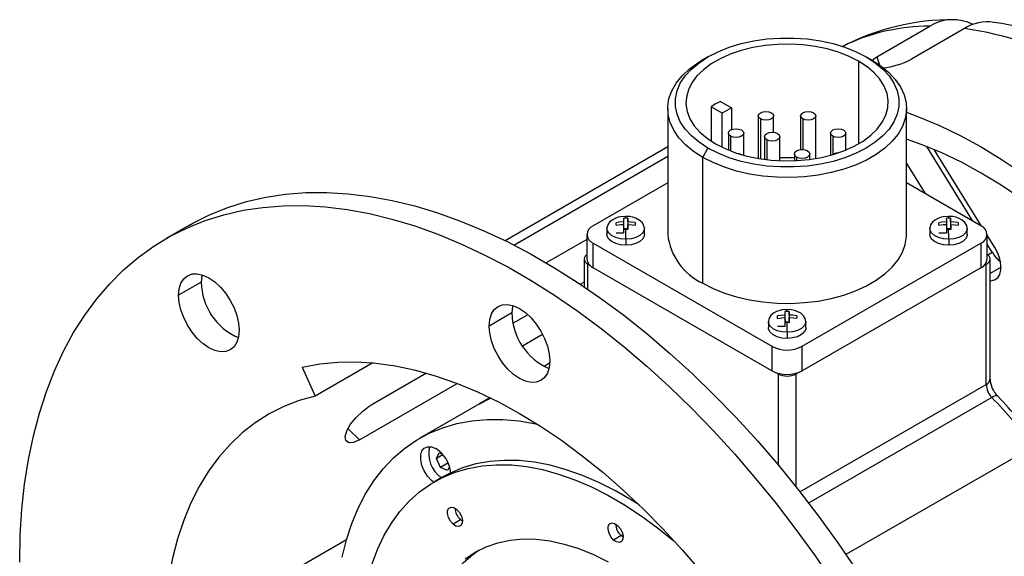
# Model space of a CAD drawing. Header units: inches. Extents: x 0 to 44, y 0 to 34.
# Tile 8 of 10: x 28.5 to 33.1, y 25.8 to 28.3. Entities that reach past the tile are written whole.
import ezdxf

# ---------------------------------------------------------------- set-up
doc = ezdxf.new("R2010")
doc.units = ezdxf.units.IN
doc.header["$LTSCALE"] = 4
doc.header["$MEASUREMENT"] = 0

msp = doc.modelspace()

# ---------------------------------------------------------------- linework, layer by layer
for p, q in [((32.488683, 28.150897), (32.736171, 28.293769)), ((32.897664, 28.28357), (32.650177, 28.140698)), ((31.700031, 28.150979), (31.675279, 28.136685)), ((32.439018, 28.151014), (32.463767, 28.136722)), ((32.488683, 28.150897), (32.500541, 28.113297)), ((32.403663, 28.130604), (32.403663, 27.744851)), ((31.512055, 27.909148), (31.512055, 27.321239)), ((31.714246, 27.917481), (31.714246, 27.757921)), ((31.765926, 27.887647), (31.714246, 27.917481)), ((31.758087, 27.94279), (31.809766, 27.912956)), ((31.809766, 27.912956), (31.765926, 27.887647)), ((31.809766, 27.912956), (31.809766, 27.81121)), ((32.627055, 27.321239), (32.627055, 27.909148)), ((31.765926, 27.728732), (31.765926, 27.887647)), ((31.935048, 27.875278), (31.935048, 27.676244)), ((32.006597, 27.79838), (32.006597, 27.875278)), ((32.132512, 27.875278), (32.132512, 27.717774)), ((32.204062, 27.676244), (32.204062, 27.875278)), ((31.945526, 27.860674), (31.945526, 27.674524)), ((32.14299, 27.860674), (32.14299, 27.718049)), ((31.795419, 27.794672), (31.795419, 27.715561)), ((31.805897, 27.780068), (31.805897, 27.711374)), ((31.866969, 27.691302), (31.866969, 27.794672)), ((31.96374, 27.777978), (31.96374, 27.671887)), ((32.03574, 27.665658), (32.03574, 27.777978)), ((32.272141, 27.794672), (32.272141, 27.691302)), ((32.282619, 27.780068), (32.282619, 27.695281)), ((32.343691, 27.715561), (32.343691, 27.794672)), ((31.512055, 27.730406), (30.753032, 27.292232)), ((31.675343, 27.681574), (31.700091, 27.724441)), ((31.974285, 27.763282), (31.974285, 27.670561)), ((32.937526, 27.383491), (32.721831, 27.73228)), ((30.79364, 27.27186), (31.512055, 27.686592)), ((31.675343, 27.093665), (31.675343, 27.681574)), ((31.856491, 27.695281), (31.859306, 27.693451)), ((32.103369, 27.697372), (32.103369, 27.665658)), ((32.113913, 27.682676), (32.113913, 27.666163)), ((32.175369, 27.671887), (32.175369, 27.697372)), ((32.97796, 27.360055), (32.756604, 27.717997)), ((32.627055, 27.652792), (32.713681, 27.512714)), ((31.512055, 27.562723), (31.164458, 27.362059)), ((32.974651, 27.362059), (32.627055, 27.562723)), ((29.275944, 27.363262), (29.169878, 27.302032)), ((31.270881, 27.364607), (31.270682, 27.376153)), ((31.315331, 27.396803), (31.305331, 27.396558)), ((31.30568, 27.379707), (31.30568, 27.368149)), ((31.30568, 27.361543), (31.30568, 27.326954)), ((31.32533, 27.396673), (31.315331, 27.396803)), ((31.32533, 27.396673), (31.32533, 27.347273)), ((31.325679, 27.379822), (31.325679, 27.344727)), ((31.325878, 27.368277), (31.325878, 27.344724)), ((31.360677, 27.37667), (31.360876, 27.365125)), ((31.360677, 27.37667), (31.360677, 27.365151)), ((32.778432, 27.364607), (32.778233, 27.376153)), ((32.822882, 27.396803), (32.812883, 27.396558)), ((32.813231, 27.379707), (32.813231, 27.368149)), ((32.813231, 27.361543), (32.813231, 27.326954)), ((32.832882, 27.396673), (32.822882, 27.396803)), ((32.832882, 27.396673), (32.832882, 27.347273)), ((32.83323, 27.379822), (32.83323, 27.344727)), ((32.83343, 27.368277), (32.83343, 27.344724)), ((32.868229, 27.37667), (32.868428, 27.365125)), ((32.868229, 27.37667), (32.868229, 27.365151)), ((31.135169, 27.321239), (31.135169, 27.206923)), ((31.228279, 27.349818), (31.228279, 27.321239)), ((31.30568, 27.326954), (31.270682, 27.326753)), ((31.32533, 27.347273), (31.30568, 27.34716)), ((31.316227, 27.34485), (31.306228, 27.344605)), ((31.326227, 27.34472), (31.316227, 27.34485)), ((31.325374, 27.344731), (31.32533, 27.347273)), ((31.403279, 27.349818), (31.403258, 27.348711)), ((31.403279, 27.321239), (31.403279, 27.349818)), ((32.735831, 27.349818), (32.735831, 27.321239)), ((32.813231, 27.326954), (32.778233, 27.326753)), ((32.832882, 27.347273), (32.813231, 27.34716)), ((32.823779, 27.34485), (32.813779, 27.344605)), ((32.833778, 27.34472), (32.823779, 27.34485)), ((32.832926, 27.344731), (32.832882, 27.347273)), ((32.910831, 27.349818), (32.91081, 27.348711)), ((32.910831, 27.321239), (32.910831, 27.349818)), ((33.003941, 27.206923), (33.003941, 27.321239)), ((33.039334, 27.260812), (33.003941, 27.318043)), ((31.135169, 27.298449), (30.945042, 27.188691)), ((31.164458, 27.280418), (31.998844, 26.798738)), ((31.164458, 27.166103), (31.164458, 27.280418)), ((31.316651, 27.299308), (31.316651, 27.270729)), ((32.140265, 26.798738), (32.974651, 27.280418)), ((32.824202, 27.299308), (32.824202, 27.270729)), ((32.974651, 27.280418), (32.974651, 27.166103)), ((33.027113, 27.238626), (33.003941, 27.276096)), ((33.006323, 27.226624), (33.027113, 27.238626)), ((31.122136, 27.206923), (31.122136, 27.076995)), ((31.139709, 27.182431), (31.150514, 27.176194)), ((31.139709, 27.065059), (31.139709, 27.182431)), ((32.988596, 27.176194), (32.9994, 27.182431)), ((32.9994, 26.620538), (32.9994, 27.182431)), ((33.016974, 26.64503), (33.016974, 27.206923)), ((31.998844, 26.684422), (31.164458, 27.166103)), ((32.974651, 27.166103), (32.140265, 26.684422)), ((33.068579, 27.168061), (33.016974, 27.13827)), ((29.334388, 27.098416), (29.228322, 27.037185)), ((31.122136, 27.098374), (31.105003, 27.088483)), ((30.784388, 26.95491), (30.678322, 26.89368)), ((30.858864, 26.94639), (30.7899, 26.906578)), ((32.069106, 26.961657), (32.059107, 26.961412)), ((32.059456, 26.944562), (32.059456, 26.933004)), ((32.079106, 26.961528), (32.069106, 26.961657)), ((32.079106, 26.961528), (32.079106, 26.912128)), ((32.079455, 26.944677), (32.079455, 26.909581)), ((32.114453, 26.941525), (32.114652, 26.92998)), ((32.114453, 26.941525), (32.114453, 26.930006)), ((31.982055, 26.914672), (31.982055, 26.886093)), ((32.024657, 26.929462), (32.024457, 26.941007)), ((32.059456, 26.926397), (32.059456, 26.891808)), ((32.079106, 26.912128), (32.059456, 26.912014)), ((32.070003, 26.909704), (32.060004, 26.909459)), ((32.080003, 26.909574), (32.070003, 26.909704)), ((32.07915, 26.909585), (32.079106, 26.912128)), ((32.079654, 26.933131), (32.079654, 26.909579)), ((32.157055, 26.914672), (32.157034, 26.913565)), ((32.157055, 26.886093), (32.157055, 26.914672)), ((30.834511, 26.801258), (30.927761, 26.85509)), ((32.059456, 26.891808), (32.024457, 26.891607)), ((32.070427, 26.864162), (32.070427, 26.835583)), ((31.998844, 26.798738), (31.998844, 26.684422)), ((32.140265, 26.684422), (32.140265, 26.798738)), ((33.990369, 26.77593), (32.344447, 25.82576)), ((30.135434, 26.721314), (29.866631, 26.566138)), ((30.960832, 26.719391), (30.935485, 26.704758)), ((29.805794, 26.701589), (29.866631, 26.566138)), ((30.386005, 26.673415), (30.128058, 26.524504)), ((32.016324, 26.676372), (32.027128, 26.670135)), ((32.027128, 26.670135), (32.027128, 26.245109)), ((32.111981, 26.670135), (32.122785, 26.676372)), ((32.111981, 26.141008), (32.111981, 26.670135)), ((30.073431, 26.361896), (30.529599, 26.625236)), ((32.129759, 26.118505), (32.9994, 26.620538)), ((30.633496, 26.530424), (30.354189, 26.369183)), ((30.682291, 26.558592), (30.633496, 26.530424)), ((33.025646, 26.560097), (32.170264, 26.066295)), ((30.0193, 26.413455), (30.073431, 26.361896)), ((30.431944, 26.274972), (30.44562, 26.301326)), ((30.44562, 26.301326), (30.460455, 26.294335)), ((30.462119, 26.292392), (30.431944, 26.274972)), ((30.450791, 26.233291), (30.431944, 26.274972)), ((30.486147, 26.253701), (30.450791, 26.233291)), ((30.481912, 26.263065), (30.486147, 26.253701)), ((30.486147, 26.253701), (30.48666, 26.253459)), ((30.483314, 26.217964), (30.450791, 26.233291)), ((30.493145, 26.236908), (30.483314, 26.217964)), ((30.45918, 26.187313), (30.423825, 26.166903)), ((30.544961, 25.988575), (30.509606, 25.968165)), ((30.554112, 25.981901), (30.544961, 25.988575)), ((29.158043, 25.40335), (30.012599, 25.896675)), ((31.294961, 25.914348), (31.259606, 25.893938)), ((31.304112, 25.907674), (31.294961, 25.914348))]:
    msp.add_line(p, q)
at = {"flags": 128}
for points in [[(31.700091, 27.724441), (31.658251, 27.751705), (31.622409, 27.781681), (31.593087, 27.813933), (31.570713, 27.84799), (31.555613, 27.883356), (31.548008, 27.919515), (31.548008, 27.955939), (31.555613, 27.992098), (31.570713, 28.027464), (31.593087, 28.061521), (31.622409, 28.093773), (31.658251, 28.12375), (31.700091, 28.151014), (31.747319, 28.175168), (31.799246, 28.195859), (31.855114, 28.212786), (31.914109, 28.225702), (31.975371, 28.234419), (32.038007, 28.23881), (32.101103, 28.23881), (32.163738, 28.234419), (32.225, 28.225702), (32.283995, 28.212786), (32.339864, 28.195859), (32.39179, 28.175168), (32.439018, 28.151014)], [(32.403663, 28.130604), (32.359153, 28.153257), (32.310077, 28.17251), (32.257207, 28.188062), (32.201378, 28.199665), (32.14347, 28.207137), (32.084396, 28.210361), (32.025089, 28.209285), (31.966482, 28.203926), (31.909501, 28.19437), (31.855044, 28.180766), (31.80397, 28.163329), (31.757085, 28.142334), (31.715127, 28.118112), (31.678759, 28.091046), (31.648554, 28.061561), (31.624989, 28.030124), (31.608434, 27.99723), (31.599152, 27.963397), (31.597288, 27.929159), (31.602872, 27.895057), (31.615816, 27.861627), (31.635916, 27.829398), (31.662854, 27.798877), (31.696207, 27.770545), (31.735447, 27.744851)], [(31.675343, 27.681574), (31.632243, 27.709533), (31.595057, 27.740191), (31.564288, 27.773134), (31.540352, 27.807916), (31.523572, 27.844067), (31.514176, 27.881098), (31.512291, 27.918509), (31.517941, 27.955793), (31.531051, 27.992446), (31.551444, 28.027973), (31.578842, 28.061893), (31.612877, 28.093747), (31.653088, 28.123105), (31.675279, 28.136685)], [(32.463767, 28.136722), (32.506866, 28.108764), (32.544052, 28.078106), (32.574821, 28.045163), (32.598758, 28.010381), (32.615537, 27.97423), (32.624933, 27.937198), (32.626819, 27.899788), (32.621168, 27.862504), (32.608058, 27.82585), (32.587666, 27.790324), (32.560267, 27.756404), (32.526232, 27.72455), (32.486021, 27.695192), (32.440178, 27.668727), (32.389324, 27.645514), (32.334144, 27.625866), (32.275387, 27.610049), (32.213846, 27.598277), (32.150354, 27.590708), (32.085769, 27.587447), (32.020965, 27.588535), (31.956818, 27.593959), (31.894196, 27.603646), (31.833945, 27.617464), (31.77688, 27.635227), (31.723773, 27.656694), (31.675343, 27.681574)], [(32.439018, 28.151014), (32.480858, 28.12375), (32.5167, 28.093773), (32.546022, 28.061521), (32.568396, 28.027464), (32.583496, 27.992098), (32.591101, 27.955939), (32.591101, 27.919515), (32.583496, 27.883356), (32.568396, 27.84799), (32.546022, 27.813933), (32.5167, 27.781681), (32.480858, 27.751705), (32.439018, 27.724441), (32.39179, 27.700287), (32.339864, 27.679595), (32.283995, 27.662668), (32.225, 27.649752), (32.163738, 27.641035), (32.101103, 27.636645), (32.038007, 27.636645), (31.975371, 27.641035), (31.914109, 27.649752), (31.855114, 27.662668), (31.799246, 27.679595), (31.747319, 27.700287), (31.700091, 27.724441)], [(32.465084, 28.134181), (32.479736, 28.145477), (32.488683, 28.150897)], [(31.735447, 27.744851), (31.779956, 27.722198), (31.829033, 27.702944), (31.881902, 27.687393), (31.937731, 27.675789), (31.995639, 27.668317), (32.054713, 27.665093), (32.114021, 27.666169), (32.172627, 27.671528), (32.229608, 27.681085), (32.284065, 27.694689), (32.335139, 27.712126), (32.382025, 27.733121), (32.423982, 27.757342), (32.46035, 27.784409), (32.490555, 27.813893), (32.514121, 27.84533), (32.530675, 27.878225), (32.539958, 27.912057), (32.541822, 27.946295), (32.536237, 27.980398), (32.523294, 28.013827), (32.503194, 28.046057), (32.476255, 28.076578), (32.442903, 28.104909), (32.403663, 28.130604)], [(31.945526, 27.860674), (31.937771, 27.867374), (31.935048, 27.875278), (31.937771, 27.883181), (31.945526, 27.889881), (31.957132, 27.894358), (31.970822, 27.89593), (31.984513, 27.894358), (31.996119, 27.889881)], [(31.996119, 27.889881), (32.003874, 27.883181), (32.006597, 27.875278), (32.003874, 27.867374), (31.996119, 27.860674), (31.984513, 27.856197), (31.970822, 27.854625), (31.957132, 27.856197), (31.945526, 27.860674)], [(32.14299, 27.860674), (32.135235, 27.867374), (32.132512, 27.875278), (32.135235, 27.883181), (32.14299, 27.889881), (32.154597, 27.894358), (32.168287, 27.89593), (32.181978, 27.894358), (32.193584, 27.889881)], [(32.193584, 27.889881), (32.201339, 27.883181), (32.204062, 27.875278), (32.201339, 27.867374), (32.193584, 27.860674), (32.181978, 27.856197), (32.168287, 27.854625), (32.154597, 27.856197), (32.14299, 27.860674)], [(32.627055, 27.891866), (32.68327, 27.871412), (32.780483, 27.830979), (32.8783, 27.783941), (32.976419, 27.730445), (33.074539, 27.670655), (33.172355, 27.604755), (33.269568, 27.53295), (33.365877, 27.455459), (33.460985, 27.372523), (33.554599, 27.284396), (33.646431, 27.191351), (33.736196, 27.093674), (33.82362, 26.991666), (33.908431, 26.885643), (33.990369, 26.77593)], [(31.805897, 27.780068), (31.798142, 27.786768), (31.795419, 27.794672), (31.798142, 27.802575), (31.805897, 27.809275), (31.817503, 27.813752), (31.831194, 27.815324), (31.844884, 27.813752), (31.856491, 27.809275)], [(32.282619, 27.780068), (32.274864, 27.786768), (32.272141, 27.794672), (32.274864, 27.802575), (32.282619, 27.809275), (32.294225, 27.813752), (32.307916, 27.815324), (32.321606, 27.813752), (32.333212, 27.809275)], [(31.856491, 27.809275), (31.864246, 27.802575), (31.866969, 27.794672), (31.864246, 27.786768), (31.856491, 27.780068), (31.844884, 27.775591), (31.831194, 27.774019), (31.817503, 27.775591), (31.805897, 27.780068)], [(31.974285, 27.763282), (31.966481, 27.770025), (31.96374, 27.777978), (31.966481, 27.785931), (31.974285, 27.792673), (31.985964, 27.797178), (31.99974, 27.79876), (32.013517, 27.797178), (32.025196, 27.792673)], [(32.025196, 27.792673), (32.033, 27.785931), (32.03574, 27.777978), (32.033, 27.770025), (32.025196, 27.763282), (32.013517, 27.758777), (31.99974, 27.757195), (31.985964, 27.758777), (31.974285, 27.763282)], [(32.333212, 27.809275), (32.340967, 27.802575), (32.343691, 27.794672), (32.340967, 27.786768), (32.333212, 27.780068), (32.321606, 27.775591), (32.307916, 27.774019), (32.294225, 27.775591), (32.282619, 27.780068)], [(33.914129, 26.731917), (33.85251, 26.81385), (33.772788, 26.913512), (33.69061, 27.009399), (33.60623, 27.101215), (33.519908, 27.188678), (33.431911, 27.271517), (33.342509, 27.349477), (33.251979, 27.422318), (33.160599, 27.489816), (33.068651, 27.551761), (32.976419, 27.607964), (32.884187, 27.65825), (32.792239, 27.702465), (32.700859, 27.740473), (32.627055, 27.766758)], [(31.834017, 27.701266), (31.844884, 27.699758), (31.856491, 27.695281)], [(32.103369, 27.679045), (32.085063, 27.679597), (32.03574, 27.679045)], [(32.113913, 27.682676), (32.106109, 27.689419), (32.103369, 27.697372), (32.106109, 27.705325), (32.113913, 27.712067), (32.125592, 27.716572), (32.139369, 27.718154), (32.153146, 27.716572), (32.164825, 27.712067)], [(32.164825, 27.712067), (32.172629, 27.705325), (32.175369, 27.697372), (32.172629, 27.689419), (32.164825, 27.682676), (32.153146, 27.678171), (32.139369, 27.676589), (32.125592, 27.678171), (32.113913, 27.682676)], [(29.275944, 27.363262), (29.295264, 27.374158), (29.375297, 27.414093), (29.458738, 27.447634), (29.545404, 27.474707), (29.635104, 27.495252), (29.727642, 27.509225), (29.822813, 27.516595), (29.92041, 27.517345), (30.020216, 27.511474), (30.122013, 27.498995), (30.225576, 27.479935), (30.330679, 27.454337), (30.437091, 27.422255), (30.544576, 27.383762), (30.6529, 27.338941), (30.761823, 27.287891), (30.871107, 27.230724), (30.980512, 27.167566), (31.089796, 27.098556), (31.198719, 27.023846), (31.307043, 26.943599), (31.414528, 26.857992), (31.52094, 26.767214), (31.626043, 26.671463), (31.729607, 26.570951), (31.831403, 26.465898), (31.93121, 26.356535), (32.028806, 26.243103), (32.123977, 26.12585), (32.216515, 26.005036), (32.306215, 25.880924), (32.392881, 25.753789)], [(28.486291, 25.791144), (28.488856, 25.915965), (28.496544, 26.03755), (28.50934, 26.155632), (28.527214, 26.269952), (28.550128, 26.380258), (28.57803, 26.486308), (28.610861, 26.587869), (28.648547, 26.684718), (28.691006, 26.77664), (28.738144, 26.863436), (28.789858, 26.944913), (28.846035, 27.020893), (28.90655, 27.091208), (28.97127, 27.155704), (29.040054, 27.21424), (29.11275, 27.266686), (29.189198, 27.312927), (29.269231, 27.352862), (29.352672, 27.386403), (29.439338, 27.413476), (29.529038, 27.434022), (29.621576, 27.447995), (29.716747, 27.455364), (29.814343, 27.456115), (29.91415, 27.450244), (30.015947, 27.437765), (30.11951, 27.418705), (30.224613, 27.393106), (30.331025, 27.361025), (30.43851, 27.322531), (30.546834, 27.27771), (30.655757, 27.22666), (30.765041, 27.169493), (30.874446, 27.106336), (30.98373, 27.037326), (31.092653, 26.962615), (31.200977, 26.882368), (31.308462, 26.796762), (31.414874, 26.705983), (31.519977, 26.610233), (31.623541, 26.50972), (31.725337, 26.404667), (31.825144, 26.295304), (31.92274, 26.181872), (32.017911, 26.06462), (32.110449, 25.943805), (32.200149, 25.819694), (32.286815, 25.692558)], [(31.315779, 27.405957), (31.291261, 27.403708), (31.281437, 27.401452), (31.266221, 27.396085), (31.25229, 27.388449), (31.240366, 27.378288), (31.232011, 27.366039), (31.228332, 27.35178), (31.228279, 27.349818)], [(31.315331, 27.396803), (31.315117, 27.404112), (31.315024, 27.405807), (31.314996, 27.40573)], [(31.403279, 27.349818), (31.400574, 27.363668), (31.39238, 27.376952), (31.379343, 27.388398), (31.3631, 27.397039), (31.349864, 27.401522), (31.335573, 27.404502), (31.315779, 27.405957)], [(32.823331, 27.405957), (32.798813, 27.403708), (32.788988, 27.401452), (32.773773, 27.396085), (32.759842, 27.388449), (32.747917, 27.378288), (32.739563, 27.366039), (32.735884, 27.35178), (32.735831, 27.349818)], [(32.822882, 27.396803), (32.822669, 27.404112), (32.822576, 27.405807), (32.822548, 27.40573)], [(32.910831, 27.349818), (32.908126, 27.363668), (32.899931, 27.376952), (32.886894, 27.388398), (32.870651, 27.397039), (32.857415, 27.401522), (32.843125, 27.404502), (32.823331, 27.405957)], [(31.30568, 27.379707), (31.285161, 27.378201), (31.270682, 27.376153)], [(31.270881, 27.364607), (31.29125, 27.367242), (31.305879, 27.368162)], [(31.305331, 27.396558), (31.305534, 27.387317), (31.30568, 27.379707)], [(31.305879, 27.368162), (31.306084, 27.354929), (31.306228, 27.344605)], [(31.325679, 27.379822), (31.325474, 27.39028), (31.32533, 27.396673)], [(31.360677, 27.37667), (31.340308, 27.37907), (31.325679, 27.379822)], [(31.326227, 27.34472), (31.326024, 27.358996), (31.325878, 27.368277)], [(31.325878, 27.368277), (31.346397, 27.367007), (31.360876, 27.365125)], [(32.813231, 27.379707), (32.792712, 27.378201), (32.778233, 27.376153)], [(32.778432, 27.364607), (32.798801, 27.367242), (32.813431, 27.368162)], [(32.812883, 27.396558), (32.813086, 27.387317), (32.813231, 27.379707)], [(32.813431, 27.368162), (32.813635, 27.354929), (32.813779, 27.344605)], [(32.83323, 27.379822), (32.833026, 27.39028), (32.832882, 27.396673)], [(32.868229, 27.37667), (32.84786, 27.37907), (32.83323, 27.379822)], [(32.833778, 27.34472), (32.833576, 27.358996), (32.83343, 27.368277)], [(32.83343, 27.368277), (32.853949, 27.367007), (32.868428, 27.365125)], [(31.316651, 27.270729), (31.291965, 27.272633), (31.269209, 27.278475), (31.250225, 27.287781), (31.236552, 27.299798), (31.229298, 27.313552), (31.228279, 27.321239)], [(31.316651, 27.299308), (31.291965, 27.301212), (31.269209, 27.307054), (31.250225, 27.31636), (31.236552, 27.328377), (31.229298, 27.342131), (31.228286, 27.35044)], [(31.403258, 27.348711), (31.402508, 27.343128), (31.39573, 27.329293), (31.382475, 27.317121), (31.363816, 27.307598), (31.341266, 27.301495), (31.316651, 27.299308)], [(31.403279, 27.321239), (31.402508, 27.314549), (31.39573, 27.300714), (31.382475, 27.288542), (31.363816, 27.279019), (31.341266, 27.272917), (31.316651, 27.270729)], [(31.675343, 27.093665), (31.723773, 27.068784), (31.77688, 27.047317), (31.833945, 27.029555), (31.894196, 27.015737), (31.956818, 27.00605), (32.020965, 27.000626), (32.085769, 26.999537), (32.150354, 27.002799), (32.213846, 27.010367), (32.275387, 27.02214), (32.334144, 27.037957), (32.389324, 27.057605), (32.440178, 27.080818), (32.486021, 27.107282), (32.526232, 27.13664), (32.560267, 27.168494), (32.587666, 27.202414), (32.608058, 27.237941), (32.621168, 27.274594), (32.626819, 27.311878), (32.627055, 27.321239)], [(32.824202, 27.270729), (32.799517, 27.272633), (32.77676, 27.278475), (32.757777, 27.287781), (32.744104, 27.299798), (32.73685, 27.313552), (32.735831, 27.321239)], [(32.824202, 27.299308), (32.799517, 27.301212), (32.77676, 27.307054), (32.757777, 27.31636), (32.744104, 27.328377), (32.73685, 27.342131), (32.735837, 27.35044)], [(32.91081, 27.348711), (32.91006, 27.343128), (32.903282, 27.329293), (32.890026, 27.317121), (32.871368, 27.307598), (32.848818, 27.301495), (32.824202, 27.299308)], [(32.910831, 27.321239), (32.91006, 27.314549), (32.903282, 27.300714), (32.890026, 27.288542), (32.871368, 27.279019), (32.848818, 27.272917), (32.824202, 27.270729)], [(31.135169, 27.228478), (31.132248, 27.226167), (31.126703, 27.220178), (31.123289, 27.213681), (31.122136, 27.206923), (31.123289, 27.200166), (31.126703, 27.193668), (31.132248, 27.18768), (31.139709, 27.182431)], [(32.9994, 27.182431), (33.006862, 27.18768), (33.012407, 27.193668), (33.015821, 27.200166), (33.016974, 27.206923), (33.015821, 27.213681), (33.012407, 27.220178), (33.006862, 27.226167), (33.003941, 27.228478)], [(33.016974, 27.105059), (33.02114, 27.105011), (33.038643, 27.108798), (33.05277, 27.118952), (33.062708, 27.134889), (33.067882, 27.155688), (33.067993, 27.180147), (33.063035, 27.206856), (33.053295, 27.234272), (33.039334, 27.260812)], [(29.228322, 27.037185), (29.23104, 27.067476), (29.239087, 27.093466), (29.252156, 27.114155), (29.269744, 27.128749), (29.291174, 27.136687), (29.315624, 27.137664), (29.342154, 27.131642), (29.369744, 27.118852), (29.397333, 27.099787), (29.423863, 27.075179), (29.448313, 27.045973), (29.469744, 27.013292), (29.487331, 26.978391), (29.5004, 26.942613), (29.508448, 26.907332), (29.511165, 26.873903)], [(29.338002, 27.13301), (29.337106, 27.128707), (29.334388, 27.098416)], [(29.511165, 26.873903), (29.508448, 26.843612), (29.5004, 26.817623), (29.487331, 26.796933), (29.469744, 26.782339), (29.448313, 26.774401), (29.423863, 26.773424), (29.397333, 26.779447), (29.369744, 26.792236), (29.342154, 26.811301), (29.315624, 26.83591), (29.291174, 26.865116), (29.269744, 26.897797), (29.252156, 26.932697), (29.239087, 26.968475), (29.23104, 27.003756), (29.228322, 27.037185)], [(30.678322, 26.89368), (30.68104, 26.923971), (30.689087, 26.94996), (30.702156, 26.97065), (30.719744, 26.985244), (30.741174, 26.993182), (30.765624, 26.994158), (30.792154, 26.988136), (30.819744, 26.975347), (30.847333, 26.956282), (30.873863, 26.931673), (30.898313, 26.902467), (30.919744, 26.869786), (30.937331, 26.834886), (30.9504, 26.799108), (30.958448, 26.763827), (30.961165, 26.730398)], [(30.788002, 26.989505), (30.787106, 26.985201), (30.784388, 26.95491)], [(32.069555, 26.970811), (32.045037, 26.968563), (32.035212, 26.966307), (32.019997, 26.960939), (32.006066, 26.953303), (31.994142, 26.943142), (31.985787, 26.930893), (31.982108, 26.916634), (31.982055, 26.914672)], [(32.059456, 26.944562), (32.038936, 26.943056), (32.024457, 26.941007)], [(32.059107, 26.961412), (32.05931, 26.952171), (32.059456, 26.944562)], [(32.069106, 26.961657), (32.068893, 26.968967), (32.0688, 26.970662), (32.068772, 26.970584)], [(32.157055, 26.914672), (32.15435, 26.928522), (32.146156, 26.941806), (32.133118, 26.953253), (32.116876, 26.961893), (32.10364, 26.966377), (32.089349, 26.969356), (32.069555, 26.970811)], [(32.079455, 26.944677), (32.07925, 26.955134), (32.079106, 26.961528)], [(32.114453, 26.941525), (32.094084, 26.943925), (32.079455, 26.944677)], [(32.070427, 26.864162), (32.045741, 26.866066), (32.022985, 26.871908), (32.004001, 26.881215), (31.990328, 26.893232), (31.983074, 26.906986), (31.982061, 26.915295)], [(32.024657, 26.929462), (32.045025, 26.932096), (32.059655, 26.933016)], [(32.059655, 26.933016), (32.059859, 26.919783), (32.060004, 26.909459)], [(32.157034, 26.913565), (32.156284, 26.907982), (32.149506, 26.894147), (32.136251, 26.881976), (32.117592, 26.872453), (32.095042, 26.86635), (32.070427, 26.864162)], [(32.080003, 26.909574), (32.0798, 26.92385), (32.079654, 26.933131)], [(32.079654, 26.933131), (32.100173, 26.931862), (32.114652, 26.92998)], [(30.961165, 26.730398), (30.958448, 26.700107), (30.9504, 26.674117), (30.937331, 26.653428), (30.919744, 26.638834), (30.898313, 26.630896), (30.873863, 26.629919), (30.847333, 26.635941), (30.819744, 26.648731), (30.792154, 26.667796), (30.765624, 26.692404), (30.741174, 26.72161), (30.719744, 26.754291), (30.702156, 26.789192), (30.689087, 26.82497), (30.68104, 26.860251), (30.678322, 26.89368)], [(32.070427, 26.835583), (32.045741, 26.837487), (32.022985, 26.843329), (32.004001, 26.852636), (31.990328, 26.864653), (31.983074, 26.878407), (31.982055, 26.886093)], [(32.157055, 26.886093), (32.156284, 26.879403), (32.149506, 26.865569), (32.136251, 26.853397), (32.117592, 26.843874), (32.095042, 26.837771), (32.070427, 26.835583)], [(29.805794, 26.701589), (29.887732, 26.716698), (29.972543, 26.724801), (30.059966, 26.725871), (30.149732, 26.719907), (30.241564, 26.706926), (30.335178, 26.686968), (30.430286, 26.660095), (30.526595, 26.62639), (30.623807, 26.585956), (30.721624, 26.538919), (30.819744, 26.485422), (30.917863, 26.425633), (31.01568, 26.359733), (31.112892, 26.287927), (31.209201, 26.210437), (31.304309, 26.1275), (31.397923, 26.039374), (31.489755, 25.946328), (31.579521, 25.848651), (31.666944, 25.746644), (31.751755, 25.64062), (31.833693, 25.530908)], [(29.866631, 26.566138), (29.791329, 26.544988), (29.719306, 26.517141), (29.650791, 26.482686), (29.586001, 26.441733), (29.525145, 26.394412), (29.468415, 26.340874), (29.415992, 26.28129), (29.368044, 26.21585), (29.324724, 26.144761), (29.286169, 26.068252), (29.252503, 25.986565), (29.223832, 25.899962), (29.200249, 25.808717), (29.181828, 25.713123), (29.168628, 25.613483), (29.160691, 25.510116), (29.158043, 25.40335)], [(30.633496, 26.530424), (30.678307, 26.55396), (30.685184, 26.557179)], [(30.633496, 26.530424), (30.66009, 26.54494), (30.685184, 26.557179)], [(33.052982, 26.565456), (33.050907, 26.566887), (33.04649, 26.567646), (33.04065, 26.566733), (33.033612, 26.564185), (33.025646, 26.560097)], [(30.073431, 26.361896), (30.045489, 26.349829), (30.023362, 26.34866), (30.009727, 26.358336), (30.006383, 26.37756), (30.01388, 26.403975), (30.031367, 26.434558), (30.056762, 26.466028), (30.087015, 26.495085), (30.118468, 26.518635), (30.128058, 26.524504)], [(29.991713, 25.813223), (30.011896, 25.894239), (30.036981, 25.970814), (30.066872, 26.042658), (30.101457, 26.109499), (30.140604, 26.171083), (30.184164, 26.227176), (30.231973, 26.277567), (30.283849, 26.322063), (30.339595, 26.360495), (30.399, 26.392719), (30.461838, 26.418612), (30.527871, 26.438075), (30.596849, 26.451035), (30.668509, 26.457442), (30.742581, 26.457273), (30.818782, 26.450528), (30.896825, 26.437232), (30.901022, 26.436342)], [(30.419129, 26.164161), (30.40919, 26.172389), (30.390883, 26.192612), (30.375672, 26.216613), (30.364791, 26.242446), (30.359121, 26.268019), (30.359121, 26.29126), (30.364791, 26.310287), (30.375672, 26.323557), (30.390883, 26.329996), (30.40919, 26.329082), (30.429112, 26.320889)], [(31.379074, 26.057652), (31.345814, 26.07873), (31.268358, 26.123666), (31.191053, 26.162722), (31.114223, 26.195732), (31.03819, 26.222557), (30.963275, 26.243086), (30.889792, 26.257232), (30.818049, 26.264935), (30.748348, 26.266163), (30.680982, 26.260911), (30.616234, 26.249201), (30.554375, 26.231082), (30.495667, 26.206631), (30.45918, 26.187313)], [(30.1304, 25.780296), (30.156345, 25.849594), (30.186964, 25.914076), (30.222127, 25.973472), (30.261687, 26.027531), (30.305478, 26.076028), (30.353315, 26.118757), (30.404999, 26.155539), (30.460311, 26.186221), (30.51902, 26.210672), (30.580878, 26.228791), (30.645626, 26.240501), (30.712993, 26.245753), (30.782693, 26.244525), (30.854436, 26.236821), (30.92792, 26.222676), (31.002835, 26.202147), (31.078868, 26.175321), (31.155698, 26.142312), (31.233003, 26.103256), (31.310459, 26.058319), (31.387739, 26.00769), (31.464519, 25.95158), (31.540477, 25.890227), (31.547637, 25.884136)], [(30.509606, 25.968165), (30.497233, 25.982353), (30.488138, 25.99958), (30.483703, 26.017225), (30.484606, 26.0326), (30.490707, 26.043365), (30.501079, 26.04788), (30.514142, 26.04546), (30.527907, 26.036471)], [(30.527907, 26.036471), (30.540279, 26.022283), (30.549375, 26.005056), (30.553809, 25.987412), (30.552907, 25.972037), (30.546806, 25.961272), (30.536434, 25.956756), (30.523371, 25.959176), (30.509606, 25.968165)], [(31.259606, 25.893938), (31.247233, 25.908126), (31.238138, 25.925353), (31.233703, 25.942998), (31.234606, 25.958373), (31.240707, 25.969138), (31.251079, 25.973654), (31.264142, 25.971233), (31.277907, 25.962245)], [(31.277907, 25.962245), (31.290279, 25.948057), (31.299375, 25.930829), (31.303809, 25.913185), (31.302907, 25.89781), (31.296806, 25.887045), (31.286434, 25.882529), (31.273371, 25.884949), (31.259606, 25.893938)], [(30.56664, 25.806335), (30.613756, 25.837773), (30.664536, 25.862867), (30.718695, 25.881477), (30.77593, 25.893497), (30.835921, 25.898861), (30.898332, 25.897539), (30.962816, 25.889538), (31.02901, 25.874903), (31.096545, 25.853716), (31.165043, 25.826095), (31.23412, 25.792195)], [(30.383387, 25.372496), (30.383626, 25.37484), (30.393951, 25.447979), (30.409365, 25.517067), (30.429783, 25.581718), (30.455091, 25.641571), (30.485147, 25.696291), (30.519783, 25.745572), (30.558805, 25.789137), (30.601995, 25.826745), (30.631726, 25.847596)]]:
    msp.add_lwpolyline(points, dxfattribs=at)
for centre, radius, start, end in [((32.839464, 27.214755), 1.109558, 89.513567, 117.55837), ((32.843526, 28.122064), 0.202503, 62.42512, 122.014858), ((32.731718, 27.379636), 0.914144, 89.720906, 116.201739), ((33.002787, 28.119469), 0.194885, 80.767011, 122.64367), ((32.652512, 26.626517), 1.675089, 61.700248, 81.584425), ((32.786549, 26.572895), 1.756827, 61.800775, 81.898837), ((32.483385, 28.444432), 0.346517, 275.280897, 298.772867), ((31.958413, 27.545151), 0.44525, 116.738512, 123.256111), ((32.305358, 27.655581), 0.045686, 90.334061, 124.01155), ((31.179951, 27.321239), 0.043662, 110.783421, 249.216579), ((32.959159, 27.321239), 0.043662, 290.783421, 69.216579), ((27.582687, 27.287359), 3.733983, 0.183346, 0.882195), ((31.797, 27.353324), 0.286746, 186.424564, 244.895577), ((29.090239, 27.287359), 3.733983, 0.183346, 0.882195), ((33.192585, 27.33925), 0.193665, 211.304009, 229.301302), ((31.185214, 27.211914), 0.050294, 185.694799, 245.625342), ((32.953895, 27.211914), 0.050294, 294.374658, 354.305201), ((29.620831, 27.102431), 0.286471, 180.803237, 246.707109), ((31.070831, 26.958926), 0.286471, 180.803237, 246.707109), ((28.336463, 26.852213), 3.733983, 0.183346, 0.882195), ((32.069555, 26.935209), 0.153702, 242.609672, 297.390328), ((32.069555, 26.820893), 0.153702, 242.609672, 297.390328), ((32.069555, 26.752017), 0.092221, 242.609672, 297.390328), ((32.986946, 26.648025), 0.030176, 294.374658, 354.305201), ((33.092832, 26.625191), 0.093548, 182.85099, 224.093869), ((33.141586, 26.653484), 0.124898, 183.881017, 224.816259), ((30.856136, 24.505401), 2.988068, 37.678737, 43.443078), ((31.131162, 24.728974), 2.658205, 37.417129, 43.699102), ((30.534671, 26.297615), 0.138595, 166.294747, 234.638565), ((30.347311, 26.191677), 0.152928, 6.271457, 57.663001), ((30.5956, 26.046469), 0.076916, 182.476697, 228.824115), ((31.3456, 25.972242), 0.076916, 182.476697, 228.824115)]:
    msp.add_arc(centre, radius, start, end)

doc.saveas('drawing.dxf')
